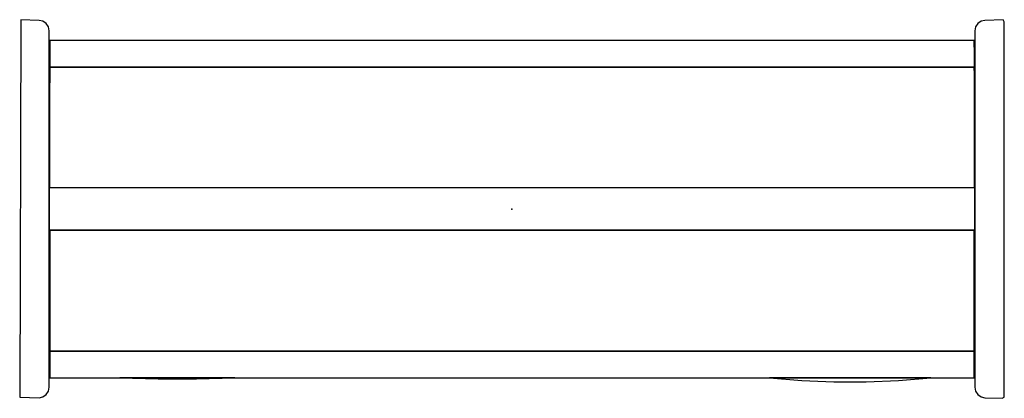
# Model space of a CAD drawing. Header units: metres. Extents: x 0.273 to 0.741, y -0.285 to -0.105.
import ezdxf

# ---------------------------------------------------------------- set-up
doc = ezdxf.new("R2010")
doc.units = ezdxf.units.M
doc.header["$MEASUREMENT"] = 0

# ---------------------------------------------------------------- blocks, each defined once
blk = doc.blocks.new('1b57a02e-74ab-43ac-8b1d-876abb098eed')
at = {"color": 18, "lineweight": 25, "true_color": 0x000000}
for points in [[(0.28201, -0.28471), (0.28387, -0.28428), (0.28543, -0.28318), (0.28647, -0.28158), (0.28683, -0.27971), (0.28683, -0.11033), (0.28647, -0.10845), (0.28543, -0.10685), (0.28387, -0.10576), (0.28201, -0.10533), (0.27335, -0.10502), (0.27283, -0.28451)], [(0.73984, -0.28499), (0.74073, -0.28451), (0.74087, -0.10604), (0.74035, -0.10516), (0.73169, -0.10533), (0.72984, -0.10576), (0.72827, -0.10685), (0.72724, -0.10845), (0.72687, -0.11033), (0.72687, -0.27971), (0.72724, -0.28158), (0.72827, -0.28318), (0.72984, -0.28428), (0.73169, -0.28471)], [(0.28708, -0.11502), (0.28708, -0.12733), (0.28683, -0.11502)], [(0.72662, -0.11482), (0.72662, -0.12753), (0.28708, -0.12753), (0.28708, -0.11482)], [(0.72687, -0.11502), (0.72687, -0.12733), (0.72662, -0.11502)], [(0.28708, -0.12733), (0.28708, -0.13502), (0.28683, -0.12733)], [(0.28708, -0.12753), (0.72662, -0.12753), (0.72662, -0.18502), (0.28708, -0.18502)], [(0.72687, -0.12733), (0.72687, -0.13502), (0.72662, -0.12733)], [(0.72687, -0.20502), (0.72687, -0.18502), (0.28683, -0.18502), (0.28683, -0.20502)], [(0.28708, -0.26251), (0.72662, -0.26251), (0.72662, -0.20502), (0.28708, -0.20502)], [(0.28708, -0.26271), (0.28708, -0.25502), (0.28683, -0.26271)], [(0.72687, -0.26271), (0.72687, -0.25502), (0.72662, -0.26271)], [(0.28708, -0.27502), (0.28708, -0.26271), (0.28683, -0.27502)], [(0.72662, -0.27522), (0.72662, -0.26251), (0.28708, -0.26251), (0.28708, -0.27522)], [(0.72687, -0.27502), (0.72687, -0.26271), (0.72662, -0.27502)], [(0.37516, -0.27522), (0.32039, -0.27522), (0.33865, -0.27569), (0.35691, -0.27569)], [(0.70595, -0.27522), (0.62924, -0.27522), (0.64455, -0.27652), (0.65991, -0.27717), (0.67528, -0.27717), (0.69064, -0.27652)]]:
    blk.add_lwpolyline(points, close=True, dxfattribs=at)
at = {"color": 1, "true_color": 0xff0000}
blk.add_point((0.50685, -0.19502), dxfattribs=at)
blk.add_point((0.50685, -0.19502), dxfattribs=at)
blk = doc.blocks.new('be60297e-9a0b-4687-b6b6-122ea8766faa')
blk.add_blockref('1b57a02e-74ab-43ac-8b1d-876abb098eed', (0, 0))

msp = doc.modelspace()

# ---------------------------------------------------------------- block references
msp.add_blockref('be60297e-9a0b-4687-b6b6-122ea8766faa', (0, 0))

doc.saveas('drawing.dxf')
